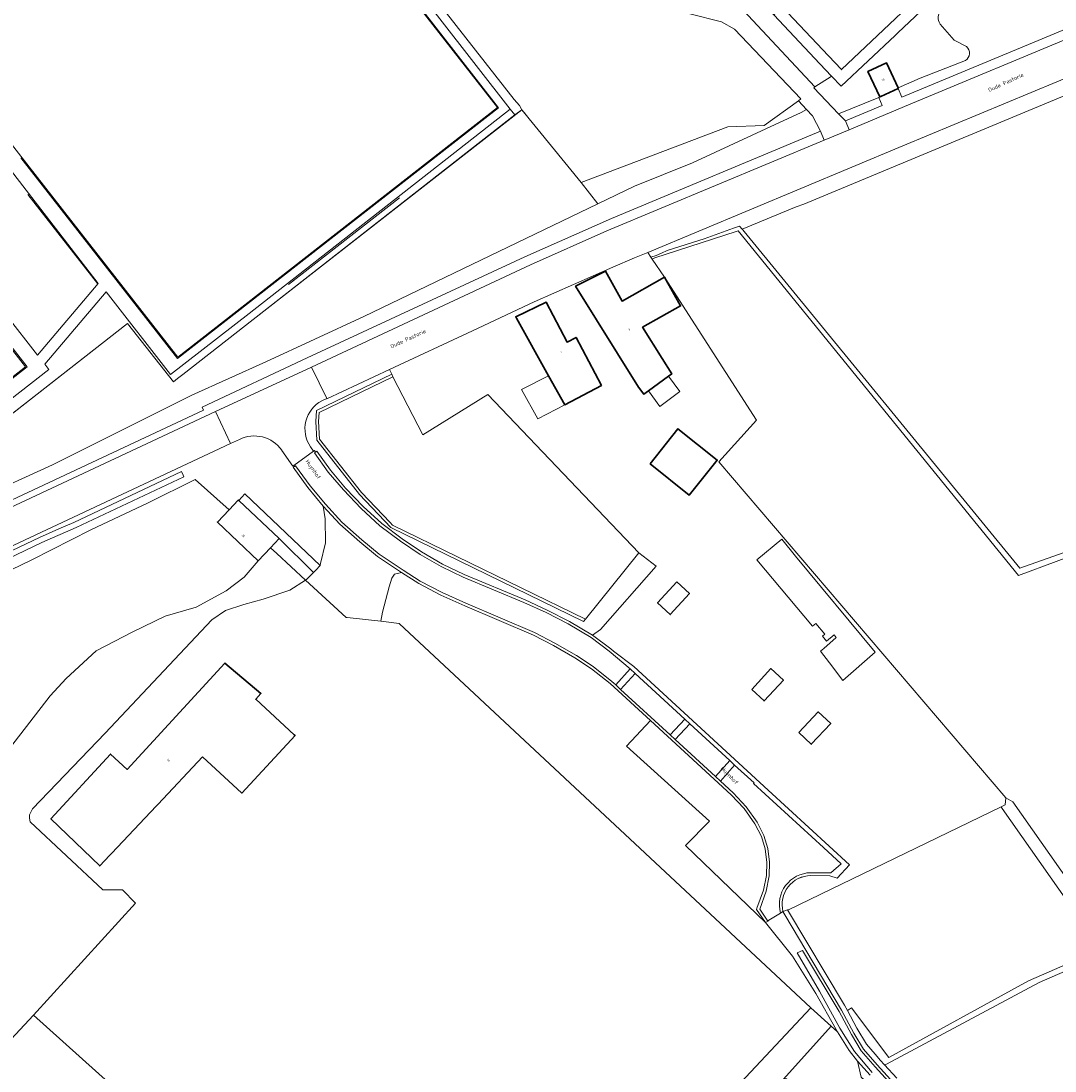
# Model space of a CAD drawing. Header units: metres. Extents: x 183400 to 185591, y 327112 to 329102.
# Tile 82 of 107: x 184481 to 184665, y 328237 to 328424. Entities that reach past the tile are written whole.
import ezdxf

# ---------------------------------------------------------------- set-up
doc = ezdxf.new("R2010")
doc.units = ezdxf.units.M
for name, color, linetype, lineweight in [('B-WE-GR-BEPLANTING_CULTUUR_BOSPLANTSOEN-GV', 90, 'GR-PLANTSOEN', 18), ('B-WE-GR-BEPLANTING_CULTUUR_HEESTERS-GV', 90, 'Continuous', 18), ('B-WE-GR-BOOM-GV', 90, 'Continuous', 13), ('B-WE-GR-BOS-GV', 40, 'Continuous', 13), ('B-WE-GR-BOS_LOOF-GV', 40, 'Continuous', 13), ('B-WE-GR-GRAS-GV', 60, 'Continuous', 13), ('B-WE-GR-GROENVOORZIENING-GV', 80, 'Continuous', 18), ('B-WE-GR-HAAG-GV', 90, 'GR-HAAG1', 13), ('B-WE-GR-HOUTWAL-GV', 40, 'Continuous', 13), ('B-WE-IE-TERREINAFSCHEIDING_KUNSTMATIG_HEKWERK-G', 20, 'IE-TERREINAFSCHEIDING-KUNSTMATIG', 18), ('B-WE-OG-BEBOUWING-GV', 7, 'Continuous', 35), ('B-WE-OG-BEBOUWING_HUISNUMMER-T18', 10, 'Continuous', 18), ('B-WE-OG-BEBOUWING_LUIFEL-GV', 7, 'Continuous', 18), ('B-WE-OG-BEBOUWING_OVERIG-GV', 7, 'Continuous', 18), ('B-WE-OG-BEBOUWING_STRAATNAAM-T35', 50, 'Continuous', 35), ('B-WE-OG-TERREIN_ERF-GV', 7, 'Continuous', 18), ('B-WE-VH-GOOT-G', 170, 'Continuous', 18), ('B-WE-VH-ONVERHARD-GV', 252, 'Continuous', 18), ('B-WE-VH-VERHARDING-GV', 252, 'Continuous', 18), ('B-WE-VH-VERHARDING_ASFALT-GV', 252, 'Continuous', 18), ('B-WE-VH-VERHARDING_BETONSTRAATSTEEN-GV', 252, 'Continuous', 18), ('B-WE-VH-VERHARDING_TEGEL-GV', 252, 'Continuous', 18)]:
    doc.layers.add(name, color=color, linetype=linetype, lineweight=lineweight)
doc.styles.add('NLCS-ISO-M200-T25', font='NLCS-ISO.ttf')
doc.linetypes.add('GR-HAAG1', pattern='A,6,[176,NLCS.SHX,S=0.125,R=0,X=0,Y=0],-2', length=8)
doc.linetypes.add('GR-PLANTSOEN', pattern='A,0,[179,NLCS.SHX,S=2,R=0,X=0,Y=0],-4', length=4)
doc.linetypes.add('IE-TERREINAFSCHEIDING-KUNSTMATIG', pattern='A,4,[82,NLCS.SHX,S=0.75,R=90,X=0,Y=0],4,-2', length=10)

msp = doc.modelspace()

# ---------------------------------------------------------------- linework, layer by layer
at = {"layer": 'B-WE-GR-BEPLANTING_CULTUUR_BOSPLANTSOEN-GV', "flags": 128}
for points in [[(184580.717, 328394.982), (184583.686, 328391.187), (184590.2, 328394.321), (184600.51, 328398.491), (184613.494, 328404.498), (184619.79, 328407.411), (184620.756, 328407.92), (184619.281, 328409.486), (184613.222, 328405.075), (184606.759, 328404.823), (184580.717, 328394.982)], [(184583.686, 328391.187), (184580.717, 328394.982), (184570.195, 328407.896), (184568.991, 328406.956), (184522.534, 328370.689), (184510.016, 328360.881), (184509.114, 328360.191), (184508.365, 328359.617), (184500.222, 328369.936), (184429.827, 328314.946), (184431.402, 328312.954), (184431.879, 328312.724), (184434.16, 328314.45), (184437.92, 328317.62), (184442.176, 328320.8), (184442.049, 328321.052), (184450.429, 328326.664), (184454.839, 328329.221), (184457.163, 328330.393), (184460.83, 328332.481), (184464.697, 328334.228), (184466.173, 328334.945), (184473.88, 328338.941), (184486.94, 328344.861), (184511.63, 328357.211), (184524.77, 328363.121), (184542.19, 328371.221), (184583.686, 328391.187)], [(184581.501, 328317.463), (184590.992, 328329.232), (184564.201, 328357.38), (184552.642, 328350.187), (184547.327, 328360.503), (184534.25, 328354.18), (184534.15, 328352.54), (184534.31, 328349.42), (184541.78, 328339.95), (184546.85, 328334.61), (184547.283, 328334.155), (184581.501, 328317.463)]]:
    msp.add_lwpolyline(points, close=True, dxfattribs=at)
at = {"layer": 'B-WE-GR-BEPLANTING_CULTUUR_HEESTERS-GV', "flags": 128}
msp.add_lwpolyline([(184667.318, 328450.229), (184636.933, 328421.52), (184636.439, 328421.053), (184626.877, 328412.091), (184625.193, 328413.865), (184625.095, 328413.802), (184622.231, 328411.949), (184622.004, 328411.76), (184626.402, 328407.173), (184633.557, 328410.08), (184633.727, 328410.158), (184631.634, 328414.699), (184634.92, 328416.213), (184636.974, 328411.756), (184640.878, 328413.47), (184648.946, 328416.637, 0.5142486), (184649.115, 328419.089), (184646.908, 328420.258), (184644.439, 328423.098, -0.3676872), (184644.699, 328425.551)], format="xyb", dxfattribs=at)
msp.add_lwpolyline([(184581.501, 328317.463), (184547.283, 328334.155), (184546.85, 328334.61), (184541.78, 328339.95), (184534.31, 328349.42), (184534.15, 328352.54), (184534.25, 328354.18), (184547.327, 328360.503), (184547.114, 328360.955), (184533.769, 328354.503), (184533.649, 328352.542), (184533.819, 328349.235), (184541.402, 328339.622), (184546.983, 328333.744), (184581.179, 328317.063), (184581.501, 328317.463)], close=True, dxfattribs=at)
at = {"layer": 'B-WE-GR-BOOM-GV', "flags": 128}
msp.add_lwpolyline([(184666.18, 328410.26), (184620.259, 328391.112), (184618.923, 328390.647), (184609.306, 328386.699), (184609.429, 328386.549), (184609.652, 328386.277), (184658.582, 328326.556), (184685.404, 328335.986)], dxfattribs=at)
at = {"layer": 'B-WE-GR-BOS-GV', "flags": 128}
for points in [[(184685.09, 328335.147), (184658.34, 328325.253), (184608.595, 328386.388), (184608.253, 328386.277), (184593.826, 328381.578), (184593.313, 328381.379), (184595.522, 328378.16), (184611.86, 328352.777), (184605.167, 328345.388), (184656.084, 328285.793), (184656.084, 328285.793), (184657.324, 328285.065), (184672.412, 328263.586)], [(184670.526, 328262.434), (184655.462, 328283.883), (184655.255, 328284.177), (184617.524, 328265.904), (184617.364, 328265.885), (184627.477, 328248.985), (184627.978, 328248.039), (184628.716, 328248.528), (184635.316, 328239.688), (184660.153, 328253.318), (184678.175, 328261.177)]]:
    msp.add_lwpolyline(points, dxfattribs=at)
msp.add_lwpolyline([(184803.941, 328330.789), (184801.261, 328332.764), (184798.966, 328334.803, -0.0076115), (184781.389, 328324), (184759.381, 328310.82), (184730.813, 328295.038), (184731.295, 328294.6), (184728.152, 328293.028), (184719.456, 328287.265), (184711.598, 328281.293), (184701.435, 328272.702), (184691.271, 328266.625), (184678.594, 328260.234), (184662.039, 328253.004), (184634.903, 328238.545), (184634.593, 328238.38), (184636.731, 328236.018)], format="xyb", dxfattribs=at)
at = {"layer": 'B-WE-GR-BOS_LOOF-GV', "flags": 128}
msp.add_lwpolyline([(184479.262, 328294.524), (184486.499, 328303.856), (184489.329, 328306.929), (184494.681, 328311.847), (184501.154, 328315.249), (184506.88, 328318.026), (184512.417, 328319.625), (184517.708, 328322.514), (184520.907, 328324.911), (184523.431, 328327.848), (184516.18, 328334.705), (184518.258, 328336.903), (184512.254, 328342.244), (184503.89, 328338.15), (184493.721, 328333.342), (184483.25, 328328.03), (184474.01, 328323.55)], dxfattribs=at)
for points in [[(184621.47, 328248.52), (184625.099, 328245.27), (184626.256, 328244.232), (184625.986, 328244.678), (184622.37, 328251.035), (184618.267, 328257.664), (184613.433, 328263.628), (184599.272, 328277.335), (184603.5, 328281.627), (184588.774, 328294.925), (184593.033, 328299.472), (184585.879, 328306.041), (184582.586, 328308.681), (184579.626, 328310.617), (184575.852, 328312.81), (184572.264, 328314.665), (184560.063, 328319.862), (184555.857, 328321.748), (184551.932, 328323.797), (184548.859, 328325.743), (184547.62, 328325.47), (184547.11, 328324.75), (184546.66, 328323.2), (184545.49, 328318.71), (184545.188, 328317.1), (184548.45, 328316.73), (184621.47, 328248.52)], [(184601.437, 328186.567), (184601.143, 328186.162), (184600.645, 328186.208), (184584.253, 328201.813), (184616.648, 328235.835), (184625.099, 328245.27), (184621.47, 328248.52), (184577.06, 328201.14), (184595.373, 328183.855), (184575.42, 328162.96), (184594.69, 328145.539), (184597.258, 328144.513), (184598.788, 328144.796), (184603.999, 328148.5), (184620.175, 328164.556), (184634.363, 328178.051), (184641.203, 328184.631), (184633.123, 328191.262), (184628.69, 328186.368), (184601.437, 328186.567)], [(184483.529, 328247.238), (184471.54, 328234.346), (184478.964, 328227.316), (184483.903, 328222.752), (184492.85, 328214.484), (184505.537, 328227.478), (184483.529, 328247.238)]]:
    msp.add_lwpolyline(points, close=True, dxfattribs=at)
at = {"layer": 'B-WE-GR-GRAS-GV', "flags": 128}
for points in [[(184667.517, 328444.248, 0.2967172), (184664.403, 328443.742), (184654.12, 328434.382), (184644.699, 328425.551, 0.3676872), (184644.439, 328423.098), (184646.908, 328420.258), (184649.115, 328419.089, -0.5142486), (184648.946, 328416.637), (184640.878, 328413.47), (184636.974, 328411.756), (184637.013, 328411.672), (184637.647, 328410.107), (184669.238, 328423.259), (184677.209, 328426.416), (184685.286, 328429.292), (184686.299, 328429.633), (184686.109, 328430.207), (184681.584, 328435.029), (184681.297, 328435.003, -0.2483607), (184673.954, 328439.277), (184672.375, 328441.297), (184671.192, 328442.445), (184669.757, 328443.257)], [(184592.549, 328382.558), (184593.101, 328381.706), (184594.021, 328382), (184594.97, 328382.431), (184596.021, 328382.909), (184602.566, 328384.959), (184607.761, 328386.853), (184608.854, 328387.251), (184609.306, 328386.699), (184618.923, 328390.647), (184620.259, 328391.112), (184666.18, 328410.26), (184669.484, 328411.688), (184672.821, 328408.476), (184675.263, 328410.916), (184675.66, 328411.313), (184673.287, 328413.661, 0.1835948), (184669.736, 328414.735), (184637.816, 328401.499)], [(184581.501, 328317.463), (184581.179, 328317.063), (184546.983, 328333.744), (184541.402, 328339.622), (184533.819, 328349.235), (184533.649, 328352.542), (184533.769, 328354.503), (184547.114, 328360.955), (184546.735, 328361.765), (184535.623, 328356.564), (184535.592, 328356.628), (184534.725, 328356.221, 0.4517817), (184532.701, 328348.084), (184533.222, 328347.295), (184533.396, 328347.421), (184533.577, 328347.139), (184533.818, 328347.271), (184536.254, 328343.897), (184538.922, 328340.759), (184542.066, 328337.501), (184545.349, 328334.443), (184548.984, 328331.71), (184552.401, 328329.407), (184556.127, 328327.256), (184559.994, 328325.398), (184570.776, 328320.889), (184574.723, 328319.109), (184578.686, 328317.074), (184582.77, 328314.647), (184584.181, 328315.662), (184594.031, 328326.907), (184590.992, 328329.232)], [(184616.648, 328235.835, -0.8613984), (184617.372, 328235.145), (184585.667, 328201.847), (184601.335, 328186.932), (184601.437, 328186.567), (184628.69, 328186.368), (184633.123, 328191.262), (184641.203, 328184.631), (184652.554, 328195.552), (184653.52, 328198.571), (184661.599, 328206.74), (184662.278, 328208.626), (184661.955, 328210.707), (184660.232, 328213.326), (184656.75, 328215.873), (184647.837, 328222.162), (184635.798, 328230.789), (184633.285, 328233.659), (184630.413, 328236.206), (184629.75, 328239.07), (184628.292, 328240.937), (184626.256, 328244.232), (184625.099, 328245.27)]]:
    msp.add_lwpolyline(points, format="xyb", close=True, dxfattribs=at)
for points in [[(184543.145, 328440.091), (184568.165, 328408.012), (184568.991, 328406.956), (184570.195, 328407.896), (184580.717, 328394.982), (184606.759, 328404.823), (184613.222, 328405.075), (184619.281, 328409.486), (184619.716, 328409.849), (184607.946, 328422.154), (184605.631, 328423.513), (184594.418, 328426.344)], [(184472.118, 328335.113), (184513.729, 328354.583), (184513.487, 328355.121), (184532.107, 328363.835), (184570.761, 328381.796), (184586.109, 328388.562), (184623.228, 328404.06), (184621.796, 328406.816), (184620.756, 328407.92), (184619.79, 328407.411), (184613.494, 328404.498), (184600.51, 328398.491), (184590.2, 328394.321), (184583.686, 328391.187), (184542.19, 328371.221), (184524.77, 328363.121), (184511.63, 328357.211), (184486.94, 328344.861), (184473.88, 328338.941)], [(184478.518, 328329.103), (184484.614, 328331.97), (184488.043, 328333.491), (184490.674, 328334.659), (184509.79, 328343.683), (184510.091, 328343.013), (184510.2, 328342.771), (184491.09, 328333.75), (184485.03, 328331.06), (184478.97, 328328.21)], [(184636.731, 328236.018), (184634.593, 328238.38), (184633.809, 328239.247), (184633.554, 328239.541), (184632.911, 328240.283), (184631.369, 328242.063), (184629.642, 328244.898), (184627.978, 328248.039), (184627.477, 328248.985), (184617.364, 328265.885), (184616.556, 328265.607), (184616.853, 328265.026), (184626.965, 328248.126), (184629.131, 328244.038), (184630.858, 328241.204), (184633.298, 328238.387), (184636.22, 328235.158)], [(184635.881, 328234.787), (184632.924, 328238.056), (184630.453, 328240.908), (184628.696, 328243.791), (184626.53, 328247.88), (184620.046, 328258.716), (184619.084, 328258.245), (184623.039, 328251.48), (184626.614, 328244.924), (184629.264, 328240.741), (184632.401, 328237.026)], [(184632.012, 328236.581), (184629.75, 328239.07), (184630.413, 328236.206)]]:
    msp.add_lwpolyline(points, dxfattribs=at)
for points in [[(184622.231, 328411.949), (184625.095, 328413.802), (184625.193, 328413.865), (184623.111, 328416.058), (184614.908, 328424.701), (184612.154, 328427.612), (184613.62, 328428.978), (184605.054, 328438.137), (184601.023, 328434.673), (184622.231, 328411.949)], [(184626.402, 328407.173), (184627.62, 328405.903), (184634.173, 328408.63), (184633.557, 328410.08), (184626.402, 328407.173)], [(184429.195, 328315.351), (184429.827, 328314.946), (184500.222, 328369.936), (184508.365, 328359.617), (184509.114, 328360.191), (184510.016, 328360.881), (184522.534, 328370.689), (184568.991, 328406.956), (184568.165, 328408.012), (184521.804, 328371.729), (184507.879, 328360.887), (184496.436, 328375.555), (184485.539, 328362.732), (184486.247, 328361.803), (184428.259, 328316.457), (184429.195, 328315.351)], [(184495.025, 328377.066), (184474.585, 328403.407), (184461.7, 328393.196), (184484.27, 328364.335), (184495.025, 328377.066)], [(184533.208, 328325.778), (184527.141, 328331.772), (184525.601, 328330.144), (184526.703, 328329.129), (184531.806, 328324.432), (184532.05, 328324.59), (184533.208, 328325.778)]]:
    msp.add_lwpolyline(points, close=True, dxfattribs=at)
msp.add_lwpolyline([(184474.01, 328323.55), (184483.25, 328328.03), (184493.721, 328333.342), (184503.89, 328338.15), (184512.254, 328342.244), (184518.258, 328336.903), (184519.89, 328338.628), (184520.001, 328338.523), (184521.064, 328339.704), (184534.42, 328327.02), (184534.498, 328327.349), (184535.37, 328331.03), (184535.32, 328335.27), (184534.968, 328337.565), (184532.232, 328340.829), (184529.633, 328344.435), (184529.874, 328344.58), (184529.74, 328344.773), (184529.541, 328344.629), (184527.64, 328347.427), (184527.626, 328347.447), (184527.612, 328347.467, 0.3699993), (184520.077, 328349.373), (184518.529, 328348.653), (184475.202, 328328.382, 0.03783)], format="xyb", dxfattribs=at)
at = {"layer": 'B-WE-GR-GROENVOORZIENING-GV', "flags": 128}
for points in [[(184685.404, 328335.986), (184658.582, 328326.556), (184609.652, 328386.277), (184609.429, 328386.549), (184609.306, 328386.699), (184608.854, 328387.251), (184607.761, 328386.853), (184602.566, 328384.959), (184596.021, 328382.909), (184594.97, 328382.431), (184594.021, 328382), (184593.101, 328381.706), (184593.313, 328381.379), (184593.826, 328381.578), (184608.253, 328386.277), (184608.595, 328386.388), (184658.34, 328325.253), (184685.09, 328335.147)], [(184478.97, 328328.21), (184485.03, 328331.06), (184491.09, 328333.75), (184510.2, 328342.771), (184510.091, 328343.013), (184509.79, 328343.683), (184490.674, 328334.659), (184488.043, 328333.491), (184484.614, 328331.97), (184478.518, 328329.103)], [(184471.54, 328234.346), (184483.529, 328247.238), (184501.657, 328267.083), (184499.31, 328269.43), (184495.87, 328269.43), (184482.96, 328281.51), (184482.83, 328282.19), (184482.82, 328282.79), (184483.34, 328283.8), (184496.25, 328297.28), (184515.18, 328317.39), (184517.64, 328319.01), (184520.86, 328320.1), (184524.29, 328321.06), (184529.03, 328322.63), (184531.806, 328324.432), (184526.703, 328329.129), (184525.601, 328330.144), (184523.431, 328327.848), (184520.907, 328324.911), (184517.708, 328322.514), (184512.417, 328319.625), (184506.88, 328318.026), (184501.154, 328315.249), (184494.681, 328311.847), (184489.329, 328306.929), (184486.499, 328303.856), (184479.262, 328294.524)], [(184678.175, 328261.177), (184660.153, 328253.318), (184635.316, 328239.688), (184628.716, 328248.528), (184627.978, 328248.039), (184627.978, 328248.039), (184629.642, 328244.898), (184631.369, 328242.063), (184632.911, 328240.283), (184633.554, 328239.541), (184633.809, 328239.247), (184634.593, 328238.38), (184634.903, 328238.545), (184662.039, 328253.004), (184678.594, 328260.234)]]:
    msp.add_lwpolyline(points, dxfattribs=at)
at = {"layer": 'B-WE-GR-HAAG-GV', "flags": 128}
for points in [[(184547.327, 328360.503), (184547.114, 328360.955), (184533.769, 328354.503), (184533.649, 328352.542), (184533.819, 328349.235), (184541.402, 328339.622), (184546.983, 328333.744), (184581.179, 328317.063), (184581.501, 328317.463), (184547.283, 328334.155), (184546.85, 328334.61), (184541.78, 328339.95), (184534.31, 328349.42), (184534.15, 328352.54), (184534.25, 328354.18), (184547.327, 328360.503)], [(184417.548, 328285.228), (184424.1, 328290.89), (184432.68, 328298.01), (184446.23, 328308.4), (184457.33, 328315.94), (184462.63, 328319.09), (184467.54, 328321.81), (184473.08, 328325.01), (184478.97, 328328.21), (184485.03, 328331.06), (184491.09, 328333.75), (184510.2, 328342.771), (184510.091, 328343.013), (184509.79, 328343.683), (184490.674, 328334.659), (184488.043, 328333.491), (184484.614, 328331.97), (184478.518, 328329.103), (184475.124, 328327.259), (184472.591, 328325.882), (184467.048, 328322.68), (184462.132, 328319.957), (184456.793, 328316.784), (184452.124, 328313.613), (184445.644, 328309.211), (184432.056, 328298.792), (184428.059, 328295.475), (184423.454, 328291.653), (184418.677, 328287.525), (184412.766, 328282.417), (184413.42, 328281.66), (184417.548, 328285.228)]]:
    msp.add_lwpolyline(points, close=True, dxfattribs=at)
at = {"layer": 'B-WE-GR-HOUTWAL-GV', "flags": 128}
msp.add_lwpolyline([(184655.255, 328284.177), (184655.462, 328283.883), (184670.526, 328262.434), (184672.412, 328263.586), (184657.324, 328285.065), (184656.084, 328285.793), (184655.979, 328284.528), (184655.255, 328284.177)], close=True, dxfattribs=at)
at = {"layer": 'B-WE-IE-TERREINAFSCHEIDING_KUNSTMATIG_HEKWERK-G', "flags": 128}
for points in [[(184534.128, 328449.247), (184566.095, 328408.248), (184509.092, 328363.764), (184481.272, 328399.335)], [(184568.851, 328409.721), (184551.692, 328431.632)], [(184669.484, 328411.688), (184666.18, 328410.26), (184620.259, 328391.112)], [(184569.78, 328408.649), (184568.851, 328409.721)], [(184570.195, 328407.896), (184569.78, 328408.649)], [(184570.195, 328407.896), (184522.534, 328370.689), (184510.016, 328360.881)], [(184570.946, 328407.032), (184570.195, 328407.896)], [(184400.996, 328348.933), (184425.388, 328317.658), (184482.44, 328362.238), (184458.241, 328393.232)], [(184482.532, 328392.82), (184494.889, 328377.049)], [(184528.782, 328376.851), (184548.513, 328392.247)], [(184618.923, 328390.647), (184609.306, 328386.699)], [(184620.259, 328391.112), (184618.923, 328390.647)], [(184429.453, 328314.654), (184500.222, 328369.936)], [(184509.114, 328360.191), (184508.365, 328359.617), (184500.222, 328369.936)], [(184510.016, 328360.881), (184509.114, 328360.191)]]:
    msp.add_lwpolyline(points, dxfattribs=at)
at = {"layer": 'B-WE-OG-BEBOUWING-GV', "flags": 128}
msp.add_lwpolyline([(184616.399, 328426.12), (184624.616, 328417.459), (184626.948, 328415.001), (184635.44, 328423.055), (184664.712, 328450.819)], dxfattribs=at)
for points in [[(184637.013, 328411.672), (184636.974, 328411.756), (184634.92, 328416.213), (184631.634, 328414.699), (184633.727, 328410.158), (184633.896, 328410.236), (184637.013, 328411.672)], [(184595.522, 328378.16), (184588.006, 328373.94), (184585.039, 328379.224), (184579.742, 328376.557), (184590.903, 328358.65), (184591.86, 328357.41), (184592.282, 328357.716), (184592.695, 328358.015), (184596.264, 328360.595), (184596.81, 328360.99), (184595.105, 328363.728), (184591.643, 328369.285), (184598.381, 328373.067), (184595.522, 328378.16)], [(184574.96, 328360.664), (184577.811, 328355.533), (184584.326, 328358.978), (184579.836, 328367.469), (184578.237, 328366.658), (184574.533, 328373.724), (184569.131, 328371.154), (184569.263, 328370.916), (184574.96, 328360.664)], [(184592.962, 328345.057), (184599.921, 328339.507), (184604.88, 328345.724), (184597.92, 328351.275), (184592.962, 328345.057)], [(184525.601, 328330.144), (184527.141, 328331.772), (184520.001, 328338.523), (184519.89, 328338.628), (184518.258, 328336.903), (184516.18, 328334.705), (184523.431, 328327.848), (184525.601, 328330.144)], [(184597.713, 328324.089), (184594.31, 328320.354), (184596.549, 328318.311), (184599.958, 328322.041), (184597.713, 328324.089)], [(184513.55, 328293.04), (184520.53, 328286.61), (184529.96, 328296.85), (184529.822, 328296.977), (184522.98, 328303.28), (184523.9, 328304.28), (184517.51, 328309.68), (184500.15, 328290.83), (184497.22, 328293.53), (184486.63, 328282.03), (184495.31, 328273.71), (184497.03, 328275.533), (184497.441, 328275.968), (184505.329, 328284.328), (184505.653, 328284.671), (184513.55, 328293.04)], [(184610.999, 328305.028), (184613.213, 328302.977), (184616.641, 328306.665), (184614.407, 328308.7), (184610.999, 328305.028)], [(184619.352, 328297.349), (184621.574, 328295.281), (184625.036, 328298.978), (184622.779, 328301.037), (184619.352, 328297.349)]]:
    msp.add_lwpolyline(points, close=True, dxfattribs=at)
at = {"layer": 'B-WE-OG-BEBOUWING_LUIFEL-GV', "flags": 128}
for points in [[(184573.031, 328353.005), (184577.811, 328355.533), (184574.96, 328360.664), (184570.125, 328358.235), (184573.031, 328353.005)], [(184592.695, 328358.015), (184594.696, 328355.248), (184598.266, 328357.878), (184596.264, 328360.595), (184592.695, 328358.015)]]:
    msp.add_lwpolyline(points, close=True, dxfattribs=at)
at = {"layer": 'B-WE-OG-BEBOUWING_OVERIG-GV', "flags": 128}
msp.add_lwpolyline([(184624.818, 328309.757), (184627.194, 328306.618), (184632.907, 328311.612), (184618.78, 328328.643), (184616.336, 328331.697), (184611.886, 328327.991), (184621.77, 328316.242), (184622.371, 328316.719), (184624.001, 328314.835), (184623.579, 328314.438), (184624.276, 328313.584), (184625.628, 328314.678), (184626.009, 328314.214), (184623.793, 328312.286), (184623.201, 328311.783), (184624.818, 328309.757)], close=True, dxfattribs=at)
at = {"layer": 'B-WE-OG-TERREIN_ERF-GV', "flags": 128}
msp.add_lwpolyline([(184621.465, 328271.987, 0.483019), (184616.556, 328265.607), (184617.364, 328265.885), (184617.524, 328265.904), (184655.255, 328284.177), (184655.979, 328284.528), (184656.084, 328285.793), (184605.167, 328345.388), (184611.86, 328352.777), (184595.522, 328378.16), (184593.313, 328381.379), (184593.101, 328381.706), (184592.549, 328382.558), (184590.223, 328381.585), (184586.37, 328379.973), (184572.388, 328373.774), (184561.46, 328368.656), (184546.735, 328361.765), (184547.114, 328360.955), (184547.327, 328360.503), (184552.642, 328350.187), (184564.201, 328357.38), (184590.992, 328329.232), (184594.031, 328326.907), (184584.181, 328315.662), (184582.77, 328314.647), (184585.99, 328312.191), (184586.503, 328311.8), (184590.082, 328309.071), (184613.939, 328287.128), (184628.358, 328273.865), (184626.18, 328271.519), (184624.891, 328271.941), (184624.855, 328271.942)], format="xyb", close=True, dxfattribs=at)
for points in [[(184595.522, 328378.16), (184598.381, 328373.067), (184591.643, 328369.285), (184595.105, 328363.728), (184596.81, 328360.99), (184596.264, 328360.595), (184592.695, 328358.015), (184592.282, 328357.716), (184591.86, 328357.41), (184590.903, 328358.65), (184579.742, 328376.557), (184585.039, 328379.224), (184588.006, 328373.94), (184595.522, 328378.16)], [(184577.811, 328355.533), (184574.96, 328360.664), (184569.263, 328370.916), (184569.131, 328371.154), (184574.533, 328373.724), (184578.237, 328366.658), (184579.836, 328367.469), (184584.326, 328358.978), (184577.811, 328355.533)], [(184592.962, 328345.057), (184597.92, 328351.275), (184604.88, 328345.724), (184599.921, 328339.507), (184592.962, 328345.057)], [(184597.713, 328324.089), (184599.958, 328322.041), (184596.549, 328318.311), (184594.31, 328320.354), (184597.713, 328324.089)], [(184513.55, 328293.04), (184505.653, 328284.671), (184505.329, 328284.328), (184497.441, 328275.968), (184497.03, 328275.533), (184495.31, 328273.71), (184486.63, 328282.03), (184497.22, 328293.53), (184500.15, 328290.83), (184517.51, 328309.68), (184523.9, 328304.28), (184522.98, 328303.28), (184529.822, 328296.977), (184529.96, 328296.85), (184520.53, 328286.61), (184513.55, 328293.04)], [(184610.999, 328305.028), (184614.407, 328308.7), (184616.641, 328306.665), (184613.213, 328302.977), (184610.999, 328305.028)], [(184619.352, 328297.349), (184622.779, 328301.037), (184625.036, 328298.978), (184621.574, 328295.281), (184619.352, 328297.349)]]:
    msp.add_lwpolyline(points, close=True, dxfattribs=at)
msp.add_lwpolyline([(184577.06, 328201.14), (184621.47, 328248.52), (184548.45, 328316.73), (184545.188, 328317.1), (184539.183, 328317.78), (184539.028, 328317.798), (184536.146, 328320.437), (184531.806, 328324.432), (184529.03, 328322.63), (184524.29, 328321.06), (184520.86, 328320.1), (184517.64, 328319.01), (184515.18, 328317.39), (184496.25, 328297.28), (184483.34, 328283.8), (184482.82, 328282.79), (184482.83, 328282.19), (184482.96, 328281.51), (184495.87, 328269.43), (184499.31, 328269.43), (184501.657, 328267.083), (184483.529, 328247.238), (184505.537, 328227.478)], dxfattribs=at)
at = {"layer": 'B-WE-VH-GOOT-G', "flags": 128}
for points in [[(184582.77, 328314.647), (184578.686, 328317.074), (184574.723, 328319.109), (184570.776, 328320.889), (184559.994, 328325.398), (184556.127, 328327.256), (184552.401, 328329.407), (184548.984, 328331.71), (184545.349, 328334.443), (184542.066, 328337.501), (184538.922, 328340.759), (184536.254, 328343.897), (184533.818, 328347.271), (184533.577, 328347.139)], [(184534.968, 328337.565), (184532.232, 328340.829), (184529.633, 328344.435), (184529.874, 328344.58)], [(184548.859, 328325.743), (184544.611, 328328.628), (184541.466, 328331.187), (184537.908, 328334.359), (184534.968, 328337.565)], [(184593.033, 328299.472), (184585.879, 328306.041), (184582.586, 328308.681), (184579.626, 328310.617), (184575.852, 328312.81), (184572.264, 328314.665), (184560.063, 328319.862), (184555.857, 328321.748), (184551.932, 328323.797), (184548.859, 328325.743)], [(184621.465, 328271.987), (184624.855, 328271.942), (184624.891, 328271.941), (184626.18, 328271.519), (184628.358, 328273.865), (184613.939, 328287.128), (184590.082, 328309.071), (184586.503, 328311.8), (184585.99, 328312.191), (184582.77, 328314.647)], [(184613.433, 328263.628), (184611.87, 328265.982), (184611.942, 328266.185), (184613.079, 328269.372), (184613.631, 328272.002), (184613.677, 328274.331), (184613.364, 328276.7), (184612.715, 328278.917), (184611.544, 328281.183), (184609.658, 328283.885), (184607.38, 328286.298), (184593.033, 328299.472)]]:
    msp.add_lwpolyline(points, dxfattribs=at)
at = {"layer": 'B-WE-VH-GOOT-G', "extrusion": (0, 0, -1)}
msp.add_arc((-184621.542, 328266.849), 5.139, 346.01312, 89.13882, dxfattribs=at)
at = {"layer": 'B-WE-VH-ONVERHARD-GV', "flags": 128}
msp.add_lwpolyline([(184593.033, 328299.472), (184588.774, 328294.925), (184603.5, 328281.627), (184599.272, 328277.335), (184613.433, 328263.628), (184611.87, 328265.982), (184611.942, 328266.185), (184613.079, 328269.372), (184613.631, 328272.002), (184613.677, 328274.331), (184613.364, 328276.7), (184612.715, 328278.917), (184611.544, 328281.183), (184609.658, 328283.885), (184607.38, 328286.298), (184593.033, 328299.472)], close=True, dxfattribs=at)
for points in [[(184636.22, 328235.158), (184633.298, 328238.387), (184630.858, 328241.204), (184629.131, 328244.038), (184626.965, 328248.126), (184616.853, 328265.026), (184616.556, 328265.607), (184616.111, 328265.334), (184614.051, 328264.071), (184613.84, 328263.919), (184613.433, 328263.628), (184618.267, 328257.664), (184622.37, 328251.035), (184625.986, 328244.678), (184626.256, 328244.232), (184628.292, 328240.937), (184629.75, 328239.07), (184632.012, 328236.581)], [(184632.401, 328237.026), (184629.264, 328240.741), (184626.614, 328244.924), (184623.039, 328251.48), (184619.084, 328258.245), (184620.046, 328258.716), (184626.53, 328247.88), (184628.696, 328243.791), (184630.453, 328240.908), (184632.924, 328238.056), (184635.881, 328234.787)]]:
    msp.add_lwpolyline(points, dxfattribs=at)
at = {"layer": 'B-WE-VH-VERHARDING-GV', "flags": 128}
for points in [[(184457.799, 328460.898), (184442.62, 328449.031), (184475.971, 328406.371), (184509.134, 328363.971), (184565.871, 328408.266), (184533.594, 328449.645), (184499.397, 328493.422), (184457.799, 328460.898)], [(184359.715, 328401.969), (184392.102, 328360.589), (184425.42, 328317.989), (184453.738, 328340.069), (184482.145, 328362.282), (184448.896, 328404.86), (184415.613, 328447.339), (184401.626, 328436.394), (184387.122, 328425.043), (184358.902, 328403.008), (184359.715, 328401.969)]]:
    msp.add_lwpolyline(points, close=True, dxfattribs=at)
at = {"layer": 'B-WE-VH-VERHARDING_ASFALT-GV', "flags": 128}
for points in [[(184428.259, 328316.457), (184486.247, 328361.803), (184485.539, 328362.732), (184496.436, 328375.555), (184507.879, 328360.887), (184521.804, 328371.729), (184568.165, 328408.012), (184543.145, 328440.091), (184535.968, 328449.239), (184534.819, 328450.757), (184512.323, 328479.56), (184506.922, 328486.466), (184501.367, 328493.57), (184500.693, 328494.466), (184499.561, 328493.571), (184498.288, 328495.228), (184498.219, 328495.161), (184498.223, 328495.156, -0.4181817), (184498.146, 328494.589), (184456.029, 328461.692)], [(184347.858, 328226.854), (184359.99, 328237.433), (184367.077, 328243.586), (184408.095, 328279.369), (184412.317, 328283.045), (184430.875, 328299.15), (184439.975, 328306.669), (184449.428, 328313.739, -0.03783), (184475.202, 328328.382), (184518.529, 328348.653), (184515.837, 328354.338), (184472.711, 328334.177, 0.0366798), (184446.512, 328319.372), (184439.876, 328314.545), (184433.406, 328309.498), (184433.366, 328309.465), (184431.058, 328307.578), (184430.998, 328307.529), (184426.423, 328303.641), (184344.512, 328232.284)]]:
    msp.add_lwpolyline(points, format="xyb", dxfattribs=at)
for points in [[(184442.62, 328449.031), (184457.799, 328460.898), (184499.397, 328493.422), (184533.594, 328449.645), (184565.871, 328408.266), (184509.134, 328363.971), (184475.971, 328406.371), (184442.62, 328449.031)], [(184495.025, 328377.066), (184484.27, 328364.335), (184461.7, 328393.196), (184474.585, 328403.407), (184495.025, 328377.066)], [(184533.577, 328347.139), (184533.396, 328347.421), (184533.222, 328347.295), (184529.74, 328344.773), (184529.874, 328344.58), (184530.052, 328344.708), (184532.627, 328341.136), (184535.337, 328337.903), (184535.344, 328337.895), (184535.352, 328337.887), (184538.26, 328334.715), (184541.79, 328331.568), (184544.91, 328329.029), (184549.14, 328326.157), (184552.182, 328324.231), (184556.075, 328322.198), (184560.263, 328320.32), (184572.477, 328315.118), (184576.093, 328313.248), (184579.889, 328311.043), (184582.88, 328309.086), (184586.205, 328306.421), (184586.869, 328305.811), (184589.426, 328308.664), (184585.687, 328311.793), (184582.49, 328314.232), (184578.444, 328316.636), (184574.506, 328318.658), (184570.577, 328320.43), (184559.789, 328324.942), (184555.893, 328326.814), (184552.136, 328328.983), (184548.694, 328331.303), (184545.027, 328334.059), (184541.715, 328337.144), (184538.551, 328340.423), (184535.86, 328343.588), (184533.385, 328347.016), (184533.577, 328347.139)], [(184596.535, 328296.935), (184599.13, 328299.734), (184590.305, 328307.865), (184587.739, 328305.011), (184596.535, 328296.935)], [(184604.56, 328289.567), (184607.102, 328292.411), (184599.999, 328298.925), (184597.408, 328296.133), (184604.56, 328289.567)]]:
    msp.add_lwpolyline(points, close=True, dxfattribs=at)
for points in [[(184670.223, 328421.818), (184638.127, 328408.459), (184628.274, 328404.339), (184623.88, 328402.502), (184585.305, 328386.372), (184571.767, 328380.385), (184532.875, 328362.232), (184535.592, 328356.628), (184535.623, 328356.564), (184546.735, 328361.765), (184561.46, 328368.656), (184572.388, 328373.774), (184586.37, 328379.973), (184590.223, 328381.585), (184592.549, 328382.558), (184637.816, 328401.499), (184669.736, 328414.735)], [(184448.896, 328404.86), (184482.145, 328362.282), (184453.738, 328340.069)]]:
    msp.add_lwpolyline(points, dxfattribs=at)
msp.add_lwpolyline([(184605.437, 328288.761), (184607.731, 328286.654), (184610.047, 328284.201), (184611.973, 328281.442), (184613.181, 328279.104), (184613.855, 328276.804), (184614.178, 328274.359), (184614.13, 328271.945), (184613.561, 328269.236), (184612.425, 328266.05), (184613.84, 328263.919), (184614.051, 328264.071), (184616.111, 328265.334, -0.4916803), (184621.458, 328272.487), (184625.03, 328272.44), (184626.871, 328274.048), (184623.752, 328276.938), (184611.348, 328288.343), (184611.414, 328288.433), (184607.976, 328291.601)], format="xyb", close=True, dxfattribs=at)
at = {"layer": 'B-WE-VH-VERHARDING_BETONSTRAATSTEEN-GV', "flags": 128}
for points in [[(184622.231, 328411.949), (184601.023, 328434.673), (184605.054, 328438.137), (184603.86, 328439.414), (184594.449, 328430.601), (184592.763, 328432.414), (184588.296, 328437.217), (184587.17, 328436.159), (184585.562, 328434.648), (184594.418, 328426.344), (184605.631, 328423.513), (184607.946, 328422.154), (184619.716, 328409.849), (184619.281, 328409.486), (184620.756, 328407.92), (184621.796, 328406.816), (184623.228, 328404.06), (184623.88, 328402.502), (184628.274, 328404.339), (184627.62, 328405.903), (184626.402, 328407.173), (184622.004, 328411.76), (184622.231, 328411.949)], [(184597.408, 328296.133), (184596.535, 328296.935), (184587.739, 328305.011), (184586.869, 328305.811), (184586.205, 328306.421), (184582.88, 328309.086), (184579.889, 328311.043), (184576.093, 328313.248), (184572.477, 328315.118), (184560.263, 328320.32), (184556.075, 328322.198), (184552.182, 328324.231), (184549.14, 328326.157), (184544.91, 328329.029), (184541.79, 328331.568), (184538.26, 328334.715), (184535.352, 328337.887), (184535.344, 328337.895), (184535.337, 328337.903), (184532.627, 328341.136), (184530.052, 328344.708), (184529.874, 328344.58), (184529.633, 328344.435), (184532.232, 328340.829), (184534.968, 328337.565), (184537.908, 328334.359), (184541.466, 328331.187), (184544.611, 328328.628), (184548.859, 328325.743), (184551.932, 328323.797), (184555.857, 328321.748), (184560.063, 328319.862), (184572.264, 328314.665), (184575.852, 328312.81), (184579.626, 328310.617), (184582.586, 328308.681), (184585.879, 328306.041), (184593.033, 328299.472), (184607.38, 328286.298), (184609.658, 328283.885), (184611.544, 328281.183), (184612.715, 328278.917), (184613.364, 328276.7), (184613.677, 328274.331), (184613.631, 328272.002), (184613.079, 328269.372), (184611.942, 328266.185), (184611.87, 328265.982), (184613.433, 328263.628), (184613.84, 328263.919), (184612.425, 328266.05), (184613.561, 328269.236), (184614.13, 328271.945), (184614.178, 328274.359), (184613.855, 328276.804), (184613.181, 328279.104), (184611.973, 328281.442), (184610.047, 328284.201), (184607.731, 328286.654), (184605.437, 328288.761), (184604.56, 328289.567), (184597.408, 328296.133)], [(184533.208, 328325.778), (184533.628, 328326.208), (184534.42, 328327.02), (184521.064, 328339.704), (184520.001, 328338.523), (184527.141, 328331.772), (184533.208, 328325.778)], [(184534.42, 328327.02), (184533.628, 328326.208), (184533.208, 328325.778), (184532.05, 328324.59), (184531.806, 328324.432), (184536.146, 328320.437), (184539.028, 328317.798), (184539.183, 328317.78), (184545.188, 328317.1), (184545.49, 328318.71), (184546.66, 328323.2), (184547.11, 328324.75), (184547.62, 328325.47), (184548.859, 328325.743), (184544.611, 328328.628), (184541.466, 328331.187), (184537.908, 328334.359), (184534.968, 328337.565), (184535.32, 328335.27), (184535.37, 328331.03), (184534.498, 328327.349), (184534.42, 328327.02)], [(184586.869, 328305.811), (184587.739, 328305.011), (184590.305, 328307.865), (184589.426, 328308.664), (184586.869, 328305.811)], [(184596.535, 328296.935), (184597.408, 328296.133), (184599.999, 328298.925), (184599.13, 328299.734), (184596.535, 328296.935)], [(184607.102, 328292.411), (184604.56, 328289.567), (184605.437, 328288.761), (184607.976, 328291.601), (184607.102, 328292.411)]]:
    msp.add_lwpolyline(points, close=True, dxfattribs=at)
for points in [[(184520.077, 328349.373, -0.3699993), (184527.612, 328347.467), (184527.626, 328347.447), (184527.64, 328347.427), (184529.541, 328344.629), (184529.74, 328344.773), (184533.222, 328347.295), (184532.701, 328348.084, -0.4517817), (184534.725, 328356.221), (184535.592, 328356.628), (184532.875, 328362.232), (184515.837, 328354.338), (184518.529, 328348.653)], [(184616.556, 328265.607, -0.483019), (184621.465, 328271.987), (184624.855, 328271.942), (184624.891, 328271.941), (184626.18, 328271.519), (184628.358, 328273.865), (184613.939, 328287.128), (184590.082, 328309.071), (184586.503, 328311.8), (184585.99, 328312.191), (184582.77, 328314.647), (184578.686, 328317.074), (184574.723, 328319.109), (184570.776, 328320.889), (184559.994, 328325.398), (184556.127, 328327.256), (184552.401, 328329.407), (184548.984, 328331.71), (184545.349, 328334.443), (184542.066, 328337.501), (184538.922, 328340.759), (184536.254, 328343.897), (184533.818, 328347.271), (184533.577, 328347.139), (184533.385, 328347.016), (184535.86, 328343.588), (184538.551, 328340.423), (184541.715, 328337.144), (184545.027, 328334.059), (184548.694, 328331.303), (184552.136, 328328.983), (184555.893, 328326.814), (184559.789, 328324.942), (184570.577, 328320.43), (184574.506, 328318.658), (184578.444, 328316.636), (184582.49, 328314.232), (184585.687, 328311.793), (184589.426, 328308.664), (184590.305, 328307.865), (184599.13, 328299.734), (184599.999, 328298.925), (184607.102, 328292.411), (184607.976, 328291.601), (184611.414, 328288.433), (184611.348, 328288.343), (184623.752, 328276.938), (184626.871, 328274.048), (184625.03, 328272.44), (184621.458, 328272.487, 0.4916803), (184616.111, 328265.334)]]:
    msp.add_lwpolyline(points, format="xyb", close=True, dxfattribs=at)
at = {"layer": 'B-WE-VH-VERHARDING_TEGEL-GV', "flags": 128}
msp.add_lwpolyline([(184614.908, 328424.701), (184623.111, 328416.058), (184625.193, 328413.865), (184626.877, 328412.091), (184636.439, 328421.053), (184636.933, 328421.52), (184667.318, 328450.229), (184665.829, 328451.816), (184664.768, 328450.759), (184664.712, 328450.819), (184635.44, 328423.055), (184626.948, 328415.001), (184624.616, 328417.459), (184616.399, 328426.12), (184614.908, 328424.701)], close=True, dxfattribs=at)
msp.add_lwpolyline([(184677.209, 328426.416), (184669.238, 328423.259), (184637.647, 328410.107), (184637.013, 328411.672), (184633.896, 328410.236), (184633.727, 328410.158), (184633.557, 328410.08), (184634.173, 328408.63), (184627.62, 328405.903), (184628.274, 328404.339), (184638.127, 328408.459), (184670.223, 328421.818), (184678.148, 328424.951)], dxfattribs=at)
msp.add_lwpolyline([(184472.118, 328335.113, 0.0365552), (184445.917, 328320.303), (184439.213, 328315.434), (184432.668, 328310.353), (184433.366, 328309.465), (184433.406, 328309.498), (184439.876, 328314.545), (184446.512, 328319.372, -0.0366798), (184472.711, 328334.177), (184515.837, 328354.338), (184532.875, 328362.232), (184571.767, 328380.385), (184585.305, 328386.372), (184623.88, 328402.502), (184623.228, 328404.06), (184586.109, 328388.562), (184570.761, 328381.796), (184532.107, 328363.835), (184513.487, 328355.121), (184513.729, 328354.583)], format="xyb", close=True, dxfattribs=at)

# ---------------------------------------------------------------- texts
at = {"layer": 'B-WE-OG-BEBOUWING_HUISNUMMER-T18', "char_height": 0.36, "attachment_point": 5, "style": 'NLCS-ISO-M200-T25'}
for s, insert, rotation in [('10', (184634.324, 328413.186), 24.7), ('2', (184589.223, 328368.907), 31.9), ('1', (184577.19, 328364.885), 29.1), ('22', (184520.768, 328332.293), 316.6), ('20', (184507.494, 328292.451), 316.7)]:
    msp.add_mtext(s, dxfattribs=dict(at, insert=insert, rotation=rotation))
at = {"layer": 'B-WE-OG-BEBOUWING_STRAATNAAM-T35', "char_height": 0.7, "attachment_point": 5, "style": 'NLCS-ISO-M200-T25'}
for s, insert, rotation in [('Oude Pastorie', (184656.108, 328412.749), 24.4), ('Oude Pastorie', (184550.026, 328367.266), 24.4), ('Huynhof', (184533.105, 328343.997), 305.30131), ('Huynhof', (184607.001, 328289.663), 314.5)]:
    msp.add_mtext(s, dxfattribs=dict(at, insert=insert, rotation=rotation))

doc.saveas('drawing.dxf')
